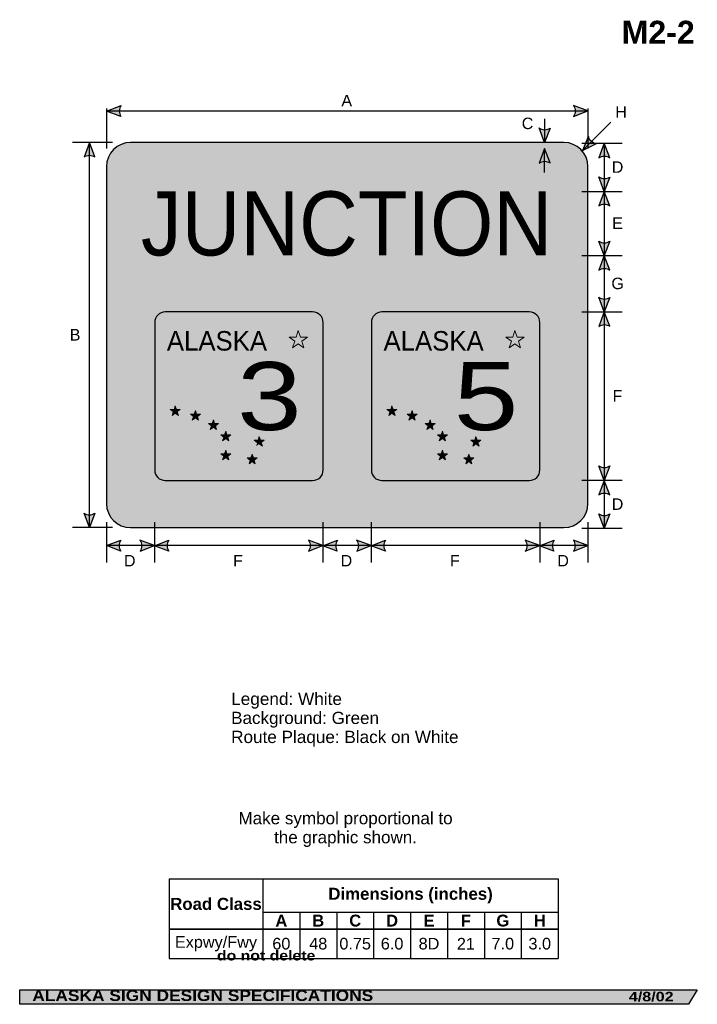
# Model space of a CAD drawing. Header units: feet. Extents: x 7 to 92, y 0 to 123.
import ezdxf
from ezdxf.enums import TextEntityAlignment as Align

# ---------------------------------------------------------------- set-up
doc = ezdxf.new("R2010")
doc.units = ezdxf.units.FT
doc.header["$MEASUREMENT"] = 0
doc.layers.add('Sign', color=7, linetype='Continuous')
doc.styles.add('ARIAL', font='arial.ttf')
doc.styles.add('ARIAL B', font='arialbd.ttf')
doc.styles.add('ARIAL BLACK B', font='ariblk.ttf')
doc.styles.add('ARIAL BLACK BI', font='ariblk.ttf')
doc.styles.add('FHWA SERIES D2000EX', font='txt')
doc.styles.add('FHWA SERIES D2000EX I', font='txt')
doc.styles.add('FHWA SERIES E2000EX', font='txt')

# ---------------------------------------------------------------- blocks, each defined once
blk = doc.blocks.new('*T4')
at = {"color": 0, "linetype": 'ByBlock', "lineweight": -2, "transparency": 16777216}
for p, q in [((0, 0), (48.49359583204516, 0)), ((0, 0), (0, -9.91178357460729)), ((11.69359583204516, 0), (11.69359583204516, -9.91178357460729)), ((48.49359583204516, 0), (48.49359583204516, -9.91178357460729)), ((11.69359583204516, -4.155138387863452), (48.49359583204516, -4.155138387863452)), ((16.29359583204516, -4.155138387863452), (16.29359583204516, -9.91178357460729)), ((20.89359583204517, -4.155138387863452), (20.89359583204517, -9.91178357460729)), ((25.49359583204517, -4.155138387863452), (25.49359583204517, -9.91178357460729)), ((30.09359583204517, -4.155138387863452), (30.09359583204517, -9.91178357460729)), ((34.69359583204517, -4.155138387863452), (34.69359583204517, -9.91178357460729)), ((39.29359583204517, -4.155138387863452), (39.29359583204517, -9.91178357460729)), ((43.89359583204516, -4.155138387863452), (43.89359583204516, -9.91178357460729)), ((0, -6.24180505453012), (48.49359583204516, -6.24180505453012)), ((0, -9.91178357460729), (48.49359583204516, -9.91178357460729))]:
    blk.add_line(p, q, dxfattribs=at)
at = {"color": 18, "transparency": 16777216, "attachment_point": 5}
for s, insert, char_height, width, style in [('Dimensions (inches)', (30.09359583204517, -2.077569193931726), 1.5, 36.68000000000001, 'ARIAL B'), ('Road Class', (5.84679791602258, -3.120902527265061), 1.5, 11.57359583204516, 'ARIAL B'), ('A', (13.99359583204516, -5.198471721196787), 1.475, 4.479999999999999, 'ARIAL B'), ('B', (18.59359583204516, -5.198471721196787), 1.475, 4.479999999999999, 'ARIAL B'), ('C', (23.19359583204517, -5.198471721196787), 1.475, 4.479999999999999, 'ARIAL B'), ('D', (27.79359583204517, -5.198471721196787), 1.475, 4.479999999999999, 'ARIAL B'), ('E', (32.39359583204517, -5.198471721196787), 1.475, 4.479999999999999, 'ARIAL B'), ('F', (36.99359583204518, -5.198471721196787), 1.475, 4.479999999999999, 'ARIAL B'), ('G', (41.59359583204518, -5.198471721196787), 1.475, 4.479999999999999, 'ARIAL B'), ('H', (46.19359583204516, -5.198471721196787), 1.475, 4.479999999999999, 'ARIAL B'), ('Expwy/Fwy', (5.84679791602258, -8.076794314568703), 1.45, 11.57359583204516, 'ARIAL'), ('60', (13.99359583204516, -8.076794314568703), 1.45, 4.479999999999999, 'ARIAL'), ('48', (18.59359583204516, -8.076794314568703), 1.45, 4.479999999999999, 'ARIAL'), ('0.75', (23.19359583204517, -8.076794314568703), 1.45, 4.479999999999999, 'ARIAL'), ('6.0', (27.79359583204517, -8.076794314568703), 1.45, 4.479999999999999, 'ARIAL'), ('8D', (32.39359583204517, -8.076794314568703), 1.45, 4.479999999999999, 'ARIAL'), ('21', (36.99359583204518, -8.076794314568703), 1.45, 4.479999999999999, 'ARIAL'), ('7.0', (41.59359583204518, -8.076794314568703), 1.45, 4.479999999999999, 'ARIAL'), ('3.0', (46.19359583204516, -8.076794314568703), 1.45, 4.479999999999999, 'ARIAL')]:
    blk.add_mtext(s, dxfattribs=dict(at, insert=insert, char_height=char_height, width=width, style=style))

msp = doc.modelspace()

# ---------------------------------------------------------------- hatches: boundary and pattern name
h = msp.add_hatch(color=256)
h.dxf.hatch_style = 1
edge = h.paths.add_edge_path()
edge.add_line((20.01339240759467, 110.9898426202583), (18.22081384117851, 111.6674428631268))
edge.add_line((18.22081384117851, 111.6674428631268), (20.02991398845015, 112.3367793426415))
edge.add_arc((21.01294116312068, 111.6511518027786), 1.198510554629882, 145.1055563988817, 213.4889293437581)
h = msp.add_hatch(color=256)
h.dxf.hatch_style = 1
edge = h.paths.add_edge_path()
edge.add_line((76.42042268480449, 110.9946600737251), (78.2130012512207, 111.6722603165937))
edge.add_line((78.2130012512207, 111.6722603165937), (76.40390110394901, 112.3415967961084))
edge.add_arc((75.4208739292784, 111.6559692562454), 1.198510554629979, -33.488929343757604, 34.89444360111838, ccw=False)
h = msp.add_hatch(color=256)
h.dxf.hatch_style = 1
edge = h.paths.add_edge_path()
edge.add_line((73.49048280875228, 109.5369624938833), (72.81467264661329, 107.7437082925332))
edge.add_line((72.81467264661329, 107.7437082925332), (72.14353026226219, 109.5521392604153))
edge.add_arc((72.82817598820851, 110.5358504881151), 1.198510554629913, 235.162761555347, 303.5461345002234)
h = msp.add_hatch(color=256)
h.dxf.hatch_style = 1
edge = h.paths.add_edge_path()
edge.add_line((78.27785270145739, 108.5120988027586), (77.53591786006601, 106.7451769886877))
edge.add_line((77.53591786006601, 106.7451769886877), (79.26650788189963, 107.5971821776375))
edge.add_arc((79.44551989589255, 108.7822485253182), 1.198510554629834, 193.0266678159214, 261.4100407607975, ccw=False)
h = msp.add_hatch(color=256)
h.dxf.hatch_style = 1
edge = h.paths.add_edge_path()
edge.add_line((16.76901974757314, 105.9467145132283), (16.09320958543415, 107.7399687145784))
edge.add_line((16.09320958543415, 107.7399687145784), (15.42206720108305, 105.9315377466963))
edge.add_arc((16.10671292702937, 104.9478265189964), 1.198510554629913, 56.453865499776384, 124.837238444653, ccw=False)
at = {"true_color": 0xffffff}
h = msp.add_hatch(color=7, dxfattribs=at)
h.dxf.hatch_style = 1
edge = h.paths.add_edge_path()
edge.add_line((73.49050881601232, 105.1981905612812), (72.81469865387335, 106.9914447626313))
edge.add_line((72.81469865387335, 106.9914447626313), (72.14355626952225, 105.1830137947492))
edge.add_arc((72.82820199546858, 104.1993025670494), 1.198510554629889, 56.453865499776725, 124.83723844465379, ccw=False)
h = msp.add_hatch(color=256)
h.dxf.hatch_style = 1
edge = h.paths.add_edge_path()
edge.add_line((80.92526974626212, 105.8514957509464), (80.24945958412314, 107.6447499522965))
edge.add_line((80.24945958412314, 107.6447499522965), (79.57831719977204, 105.8363189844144))
edge.add_arc((80.26296292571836, 104.8526077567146), 1.198510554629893, 56.45386549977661, 124.8372384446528, ccw=False)
h = msp.add_hatch(color=256)
h.dxf.hatch_style = 1
edge = h.paths.add_edge_path()
edge.add_line((80.92526974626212, 103.4380041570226), (80.24945958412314, 101.6447499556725))
edge.add_line((80.24945958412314, 101.6447499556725), (79.57831719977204, 103.4531809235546))
edge.add_arc((80.26296292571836, 104.4368921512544), 1.198510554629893, 235.1627615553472, 303.5461345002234)
h = msp.add_hatch(color=256)
h.dxf.hatch_style = 1
edge = h.paths.add_edge_path()
edge.add_line((80.92526974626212, 99.85149575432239), (80.24945958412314, 101.6447499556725))
edge.add_line((80.24945958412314, 101.6447499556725), (79.57831719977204, 99.83631898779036))
edge.add_arc((80.26296292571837, 98.85260776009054), 1.198510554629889, 56.45386549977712, 124.83723844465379, ccw=False)
h = msp.add_hatch(color=256)
h.dxf.hatch_style = 1
edge = h.paths.add_edge_path()
edge.add_line((80.92526974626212, 95.43409792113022), (80.24945958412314, 93.64084371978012))
edge.add_line((80.24945958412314, 93.64084371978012), (79.57831719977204, 95.44927468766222))
edge.add_arc((80.26296292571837, 96.43298591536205), 1.198510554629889, 235.1627615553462, 303.5461345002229)
h = msp.add_hatch(color=256)
h.dxf.hatch_style = 1
edge = h.paths.add_edge_path()
edge.add_line((80.92525674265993, 91.8462874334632), (80.24944658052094, 93.63954163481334))
edge.add_line((80.24944658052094, 93.63954163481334), (79.57830419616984, 91.8311106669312))
edge.add_arc((80.26294992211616, 90.84739943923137), 1.198510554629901, 56.45386549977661, 124.8372384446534, ccw=False)
h = msp.add_hatch(color=256)
h.dxf.hatch_style = 1
edge = h.paths.add_edge_path()
edge.add_line((80.92525674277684, 88.43409793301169), (80.24944658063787, 86.6408437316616))
edge.add_line((80.24944658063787, 86.6408437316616), (79.57830419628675, 88.4492746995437))
edge.add_arc((80.26294992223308, 89.43298592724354), 1.198510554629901, 235.1627615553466, 303.5461345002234)
h = msp.add_hatch(color=256)
h.dxf.hatch_style = 1
edge = h.paths.add_edge_path()
edge.add_line((80.92525674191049, 84.84498536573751), (80.24944657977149, 86.63823956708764))
edge.add_line((80.24944657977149, 86.63823956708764), (79.57830419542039, 84.8298085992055))
edge.add_arc((80.26294992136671, 83.84609737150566), 1.198510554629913, 56.453865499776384, 124.837238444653, ccw=False)
h = msp.add_hatch(color=256)
h.dxf.hatch_style = 1
edge = h.paths.add_edge_path()
edge.add_line((80.92525674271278, 67.43019169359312), (80.24944658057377, 65.63693749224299))
edge.add_line((80.24944658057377, 65.63693749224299), (79.57830419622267, 67.44536846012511))
edge.add_arc((80.262949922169, 68.42907968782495), 1.198510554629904, 235.1627615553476, 303.5461345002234)
h = msp.add_hatch(color=256)
h.dxf.hatch_style = 1
edge = h.paths.add_edge_path()
edge.add_line((80.92525674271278, 63.84368329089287), (80.24944658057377, 65.63693749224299))
edge.add_line((80.24944658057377, 65.63693749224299), (79.57830419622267, 63.82850652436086))
edge.add_arc((80.262949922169, 62.84479529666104), 1.198510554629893, 56.453865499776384, 124.8372384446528, ccw=False)
h = msp.add_hatch(color=256)
h.dxf.hatch_style = 1
edge = h.paths.add_edge_path()
edge.add_line((16.76901974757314, 61.53696249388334), (16.09320958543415, 59.7437082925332))
edge.add_line((16.09320958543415, 59.7437082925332), (15.42206720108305, 61.55213926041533))
edge.add_arc((16.10671292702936, 62.53585048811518), 1.198510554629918, 235.1627615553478, 303.546134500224)
h = msp.add_hatch(color=256)
h.dxf.hatch_style = 1
edge = h.paths.add_edge_path()
edge.add_line((80.92525674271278, 61.45362916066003), (80.24944658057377, 59.6603749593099))
edge.add_line((80.24944658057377, 59.6603749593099), (79.57830419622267, 61.46880592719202))
edge.add_arc((80.262949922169, 62.45251715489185), 1.198510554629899, 235.1627615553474, 303.5461345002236)
h = msp.add_hatch(color=256)
h.dxf.hatch_style = 1
edge = h.paths.add_edge_path()
edge.add_line((19.99255907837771, 56.82002731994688), (18.19998051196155, 57.49762756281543))
edge.add_line((18.19998051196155, 57.49762756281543), (20.00908065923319, 58.16696404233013))
edge.add_arc((20.99210783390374, 57.48133650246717), 1.198510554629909, 145.1055563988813, 213.4889293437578)
h = msp.add_hatch(color=256)
h.dxf.hatch_style = 1
edge = h.paths.add_edge_path()
edge.add_line((22.4021935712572, 56.82002731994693), (24.19477213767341, 57.49762756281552))
edge.add_line((24.19477213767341, 57.49762756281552), (22.38567199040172, 58.16696404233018))
edge.add_arc((21.40264481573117, 57.48133650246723), 1.198510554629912, -33.48892934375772, 34.89444360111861, ccw=False)
h = msp.add_hatch(color=256)
h.dxf.hatch_style = 1
edge = h.paths.add_edge_path()
edge.add_line((25.97953833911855, 56.81520986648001), (24.1869597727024, 57.49281010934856))
edge.add_line((24.1869597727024, 57.49281010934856), (25.99605991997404, 58.16214658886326))
edge.add_arc((26.97908709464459, 57.47651904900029), 1.19851055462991, 145.1055563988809, 213.4889293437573)
h = msp.add_hatch(color=256)
h.dxf.hatch_style = 1
edge = h.paths.add_edge_path()
edge.add_line((43.40219357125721, 56.82002731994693), (45.19477213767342, 57.49762756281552))
edge.add_line((45.19477213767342, 57.49762756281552), (43.38567199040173, 58.16696404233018))
edge.add_arc((42.40264481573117, 57.48133650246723), 1.198510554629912, -33.488929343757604, 34.89444360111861, ccw=False)
h = msp.add_hatch(color=256)
h.dxf.hatch_style = 1
edge = h.paths.add_edge_path()
edge.add_line((46.97693411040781, 56.81520986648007), (45.18435554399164, 57.49281010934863))
edge.add_line((45.18435554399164, 57.49281010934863), (46.99345569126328, 58.16214658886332))
edge.add_arc((47.97648286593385, 57.47651904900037), 1.198510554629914, 145.1055563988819, 213.4889293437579)
h = msp.add_hatch(color=256)
h.dxf.hatch_style = 1
edge = h.paths.add_edge_path()
edge.add_line((49.4047977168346, 56.82002731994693), (51.19737628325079, 57.4976275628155))
edge.add_line((51.19737628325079, 57.4976275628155), (49.38827613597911, 58.16696404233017))
edge.add_arc((48.40524896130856, 57.48133650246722), 1.198510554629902, -33.488929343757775, 34.894443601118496, ccw=False)
h = msp.add_hatch(color=256)
h.dxf.hatch_style = 1
edge = h.paths.add_edge_path()
edge.add_line((52.98214241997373, 56.81520986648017), (51.18956385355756, 57.49281010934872))
edge.add_line((51.18956385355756, 57.49281010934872), (52.99866400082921, 58.16214658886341))
edge.add_arc((53.98169117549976, 57.47651904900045), 1.198510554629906, 145.1055563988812, 213.4889293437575)
h = msp.add_hatch(color=256)
h.dxf.hatch_style = 1
edge = h.paths.add_edge_path()
edge.add_line((70.4100059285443, 56.820027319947), (72.2025844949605, 57.49762756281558))
edge.add_line((72.2025844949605, 57.49762756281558), (70.39348434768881, 58.16696404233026))
edge.add_arc((69.41045717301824, 57.48133650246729), 1.198510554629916, -33.488929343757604, 34.89444360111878, ccw=False)
h = msp.add_hatch(color=256)
h.dxf.hatch_style = 1
edge = h.paths.add_edge_path()
edge.add_line((73.98214232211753, 56.81520986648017), (72.18956375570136, 57.49281010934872))
edge.add_line((72.18956375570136, 57.49281010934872), (73.99866390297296, 58.16214658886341))
edge.add_arc((74.98169107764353, 57.47651904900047), 1.1985105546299, 145.1055563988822, 213.4889293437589)
h = msp.add_hatch(color=256)
h.dxf.hatch_style = 1
edge = h.paths.add_edge_path()
edge.add_line((76.41000601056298, 56.82001431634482), (78.20258457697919, 57.49761455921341))
edge.add_line((78.20258457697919, 57.49761455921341), (76.39348442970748, 58.16695103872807))
edge.add_arc((75.41045725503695, 57.4813234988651), 1.198510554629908, -33.48892934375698, 34.89444360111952, ccw=False)
at = {"layer": 'Sign', "true_color": 0xffffff}
h = msp.add_hatch(color=7, dxfattribs=at)
edge = h.paths.add_edge_path(flags=0)
edge.add_spline(control_points=[(21.2130012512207, 107.7437082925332), (21.2130012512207, 107.7437082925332), (75.2130012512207, 107.7437082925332), (75.2130012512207, 107.7437082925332), (76.8687463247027, 107.7437082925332), (78.2130012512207, 106.3994533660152), (78.2130012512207, 104.7437082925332), (78.2130012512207, 104.7437082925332), (78.2130012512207, 62.74370829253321), (78.2130012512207, 62.74370829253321), (78.2130012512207, 61.08796321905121), (76.8687463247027, 59.7437082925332), (75.2130012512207, 59.7437082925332), (75.2130012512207, 59.7437082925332), (21.2130012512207, 59.7437082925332), (21.2130012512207, 59.7437082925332), (19.5572561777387, 59.7437082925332), (18.2130012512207, 61.08796321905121), (18.2130012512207, 62.74370829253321), (18.2130012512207, 62.74370829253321), (18.2130012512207, 104.7437082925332), (18.2130012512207, 104.7437082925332), (18.2130012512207, 106.3994533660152), (19.5572561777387, 107.7437082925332), (21.2130012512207, 107.7437082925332)], knot_values=[0, 0, 0, 0, 1, 1, 1, 2, 2, 2, 3, 3, 3, 4, 4, 4, 5, 5, 5, 6, 6, 6, 7, 7, 7, 8, 8, 8, 8], degree=3, periodic=0)
at = {"layer": 'Sign', "true_color": 0x00773b}
h = msp.add_hatch(color=116, dxfattribs=at)
edge = h.paths.add_edge_path(flags=0)
edge.add_spline(control_points=[(21.4630012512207, 106.9937082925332), (21.4630012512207, 106.9937082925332), (74.9630012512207, 106.9937082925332), (74.9630012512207, 106.9937082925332), (76.3427888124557, 106.9937082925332), (77.4630012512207, 105.8734958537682), (77.4630012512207, 104.4937082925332), (77.4630012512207, 104.4937082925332), (77.4630012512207, 62.9937082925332), (77.4630012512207, 62.9937082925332), (77.4630012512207, 61.61392073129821), (76.3427888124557, 60.4937082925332), (74.9630012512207, 60.4937082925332), (74.9630012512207, 60.4937082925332), (21.4630012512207, 60.4937082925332), (21.4630012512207, 60.4937082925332), (20.0832136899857, 60.4937082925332), (18.9630012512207, 61.61392073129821), (18.9630012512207, 62.9937082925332), (18.9630012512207, 62.9937082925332), (18.9630012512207, 104.4937082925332), (18.9630012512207, 104.4937082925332), (18.9630012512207, 105.8734958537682), (20.0832136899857, 106.9937082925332), (21.4630012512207, 106.9937082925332)], knot_values=[0, 0, 0, 0, 1, 1, 1, 2, 2, 2, 3, 3, 3, 4, 4, 4, 5, 5, 5, 6, 6, 6, 7, 7, 7, 8, 8, 8, 8], degree=3, periodic=0)
at = {"layer": 'Sign', "true_color": 0x000000}
h = msp.add_hatch(color=18, dxfattribs=at)
edge = h.paths.add_edge_path(flags=0)
edge.add_spline(control_points=[(25.53260651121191, 86.61870829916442), (25.53260651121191, 86.61870829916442), (43.9076065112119, 86.61870829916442), (43.9076065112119, 86.61870829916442), (44.63199498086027, 86.61870829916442), (45.2201065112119, 86.03059676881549), (45.2201065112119, 85.30620829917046), (45.2201065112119, 85.30620829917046), (45.2201065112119, 66.93120829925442), (45.2201065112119, 66.93120829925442), (45.2201065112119, 66.20681982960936), (44.63199498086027, 65.61870829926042), (43.9076065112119, 65.61870829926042), (43.9076065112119, 65.61870829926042), (25.53260651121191, 65.61870829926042), (25.53260651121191, 65.61870829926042), (24.80821804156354, 65.61870829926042), (24.22010651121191, 66.20681982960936), (24.22010651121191, 66.93120829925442), (24.22010651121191, 66.93120829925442), (24.22010651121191, 85.30620829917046), (24.22010651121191, 85.30620829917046), (24.22010651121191, 86.03059676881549), (24.80821804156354, 86.61870829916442), (25.53260651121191, 86.61870829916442)], knot_values=[0, 0, 0, 0, 1, 1, 1, 2, 2, 2, 3, 3, 3, 4, 4, 4, 5, 5, 5, 6, 6, 6, 7, 7, 7, 8, 8, 8, 8], degree=3, periodic=0)
at = {"layer": 'Sign', "true_color": 0xffffff}
h = msp.add_hatch(color=7, dxfattribs=at)
edge = h.paths.add_edge_path(flags=0)
edge.add_spline(control_points=[(25.83885651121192, 85.96245829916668), (25.83885651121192, 85.96245829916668), (43.6013565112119, 85.96245829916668), (43.6013565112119, 85.96245829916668), (44.13257472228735, 85.96245829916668), (44.5638565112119, 85.53117651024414), (44.5638565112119, 84.99995829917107), (44.5638565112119, 84.99995829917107), (44.5638565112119, 67.23745829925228), (44.5638565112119, 67.23745829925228), (44.5638565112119, 66.70624008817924), (44.13257472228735, 66.27495829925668), (43.6013565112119, 66.27495829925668), (43.6013565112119, 66.27495829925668), (25.83885651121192, 66.27495829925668), (25.83885651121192, 66.27495829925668), (25.30763830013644, 66.27495829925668), (24.87635651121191, 66.70624008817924), (24.87635651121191, 67.23745829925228), (24.87635651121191, 67.23745829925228), (24.87635651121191, 84.99995829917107), (24.87635651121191, 84.99995829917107), (24.87635651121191, 85.53117651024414), (25.30763830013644, 85.96245829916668), (25.83885651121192, 85.96245829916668)], knot_values=[0, 0, 0, 0, 1, 1, 1, 2, 2, 2, 3, 3, 3, 4, 4, 4, 5, 5, 5, 6, 6, 6, 7, 7, 7, 8, 8, 8, 8], degree=3, periodic=0)
at = {"layer": 'Sign', "true_color": 0x000000}
h = msp.add_hatch(color=18, dxfattribs=at)
edge = h.paths.add_edge_path(flags=0)
edge.add_spline(control_points=[(52.53260651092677, 86.61870829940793), (52.53260651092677, 86.61870829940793), (70.90760651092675, 86.61870829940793), (70.90760651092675, 86.61870829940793), (71.63199498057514, 86.61870829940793), (72.22010651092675, 86.03059676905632), (72.22010651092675, 85.30620829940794), (72.22010651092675, 85.30620829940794), (72.22010651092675, 66.93120829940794), (72.22010651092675, 66.93120829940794), (72.22010651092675, 66.20681982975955), (71.63199498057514, 65.61870829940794), (70.90760651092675, 65.61870829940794), (70.90760651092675, 65.61870829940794), (52.53260651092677, 65.61870829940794), (52.53260651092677, 65.61870829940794), (51.80821804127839, 65.61870829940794), (51.22010651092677, 66.20681982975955), (51.22010651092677, 66.93120829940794), (51.22010651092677, 66.93120829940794), (51.22010651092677, 85.30620829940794), (51.22010651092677, 85.30620829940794), (51.22010651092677, 86.03059676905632), (51.80821804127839, 86.61870829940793), (52.53260651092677, 86.61870829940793)], knot_values=[0, 0, 0, 0, 1, 1, 1, 2, 2, 2, 3, 3, 3, 4, 4, 4, 5, 5, 5, 6, 6, 6, 7, 7, 7, 8, 8, 8, 8], degree=3, periodic=0)
at = {"layer": 'Sign', "true_color": 0xffffff}
h = msp.add_hatch(color=7, dxfattribs=at)
edge = h.paths.add_edge_path(flags=0)
edge.add_spline(control_points=[(52.83885651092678, 85.96245829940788), (52.83885651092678, 85.96245829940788), (70.60135651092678, 85.96245829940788), (70.60135651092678, 85.96245829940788), (71.13257472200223, 85.96245829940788), (71.56385651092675, 85.5311765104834), (71.56385651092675, 84.99995829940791), (71.56385651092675, 84.99995829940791), (71.56385651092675, 67.23745829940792), (71.56385651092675, 67.23745829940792), (71.56385651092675, 66.70624008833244), (71.13257472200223, 66.2749582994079), (70.60135651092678, 66.2749582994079), (70.60135651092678, 66.2749582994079), (52.83885651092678, 66.2749582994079), (52.83885651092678, 66.2749582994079), (52.30763829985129, 66.2749582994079), (51.87635651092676, 66.70624008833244), (51.87635651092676, 67.23745829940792), (51.87635651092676, 67.23745829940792), (51.87635651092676, 84.99995829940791), (51.87635651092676, 84.99995829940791), (51.87635651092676, 85.5311765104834), (52.30763829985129, 85.96245829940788), (52.83885651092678, 85.96245829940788)], knot_values=[0, 0, 0, 0, 1, 1, 1, 2, 2, 2, 3, 3, 3, 4, 4, 4, 5, 5, 5, 6, 6, 6, 7, 7, 7, 8, 8, 8, 8], degree=3, periodic=0)
at = {"layer": 'Sign', "true_color": 0x000000}
for points in [[(42.11190135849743, 84.31613871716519), (42.3812003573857, 83.4857737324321), (43.25414234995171, 83.4862598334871), (42.54763628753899, 82.97354437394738), (42.81785250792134, 82.14347741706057), (42.11190874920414, 82.65696682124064), (41.40596956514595, 82.14347112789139), (41.6761783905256, 82.97354049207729), (40.96966776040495, 83.48624965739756), (41.84260975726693, 83.48577133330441)], [(69.1119013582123, 84.31613871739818), (69.38120035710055, 83.48577373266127), (70.25414234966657, 83.48625983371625), (69.54763628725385, 82.97354437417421), (69.8178525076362, 82.14347741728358), (69.111908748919, 82.65696682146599), (68.40596956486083, 82.1434711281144), (68.67617839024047, 82.97354049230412), (67.9696677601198, 83.48624965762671), (68.84260975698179, 83.48577133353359)], [(26.78498977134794, 74.93874451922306), (26.9339944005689, 74.47929896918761), (27.41699804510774, 74.47956793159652), (27.02608432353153, 74.19587962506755), (27.17559645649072, 73.73659897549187), (26.78499386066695, 74.02071550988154), (26.39439379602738, 73.7365954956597), (26.54390183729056, 74.1958774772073), (26.15298558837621, 74.4795623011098), (26.63598923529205, 74.47929764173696)], [(53.78498977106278, 74.93874451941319), (53.93399440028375, 74.47929896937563), (54.41699804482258, 74.47956793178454), (54.02608432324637, 74.19587962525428), (54.17559645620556, 73.7365989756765), (53.78499386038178, 74.02071551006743), (53.3943937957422, 73.73659549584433), (53.54390183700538, 74.19587747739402), (53.15298558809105, 74.4795623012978), (53.63598923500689, 74.47929764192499)], [(29.29664255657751, 74.33631927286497), (29.44564718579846, 73.87687372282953), (29.9286508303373, 73.87714268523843), (29.53773710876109, 73.59345437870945), (29.68724924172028, 73.13417372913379), (29.29664664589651, 73.41829026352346), (28.90604658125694, 73.13417024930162), (29.05555462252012, 73.59345223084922), (28.66463837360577, 73.8771370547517), (29.14764202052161, 73.87687239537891)], [(56.29664255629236, 74.33631927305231), (56.44564718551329, 73.87687372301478), (56.92865083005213, 73.87714268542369), (56.53773710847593, 73.59345437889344), (56.68724924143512, 73.13417372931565), (56.29664664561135, 73.4182902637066), (55.90604658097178, 73.13417024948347), (56.05555462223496, 73.5934522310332), (55.66463837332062, 73.87713705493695), (56.14764202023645, 73.87687239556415)], [(31.54391619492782, 73.18617279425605), (31.69292082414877, 72.72672724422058), (32.17592446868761, 72.72699620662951), (31.7850107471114, 72.44330790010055), (31.93452288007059, 71.98402725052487), (31.54392028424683, 72.26814378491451), (31.15332021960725, 71.9840237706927), (31.30282826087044, 72.44330575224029), (30.91191201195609, 72.72699057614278), (31.39491565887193, 72.72672591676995)], [(58.54391619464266, 73.18617279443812), (58.69292082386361, 72.72672724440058), (59.17592446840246, 72.72699620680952), (58.78501074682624, 72.44330790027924), (58.93452287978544, 71.98402725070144), (58.54392028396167, 72.2681437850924), (58.1533202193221, 71.9840237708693), (58.30282826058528, 72.443305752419), (57.91191201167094, 72.72699057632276), (58.39491565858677, 72.72672591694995)], [(33.07744483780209, 71.75974050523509), (33.22644946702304, 71.30029495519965), (33.70945311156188, 71.30056391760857), (33.31853938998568, 71.01687561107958), (33.46805152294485, 70.55759496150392), (33.0774489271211, 70.84171149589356), (32.68684886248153, 70.55759148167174), (32.83635690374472, 71.01687346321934), (32.44544065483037, 71.30055828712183), (32.9284443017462, 71.30029362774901)], [(60.07744483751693, 71.75974050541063), (60.22644946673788, 71.30029495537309), (60.70945311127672, 71.30056391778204), (60.31853938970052, 71.01687561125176), (60.4680515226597, 70.557594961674), (60.07744892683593, 70.84171149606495), (59.68684886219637, 70.55759148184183), (59.83635690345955, 71.01687346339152), (59.4454406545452, 71.30055828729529), (59.92844430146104, 71.30029362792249)], [(37.24896405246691, 71.0938062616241), (37.39796868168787, 70.63436071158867), (37.8809723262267, 70.6346296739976), (37.4900586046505, 70.3509413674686), (37.63957073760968, 69.89166071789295), (37.24896814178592, 70.17577725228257), (36.85836807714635, 69.89165723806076), (37.00787611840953, 70.35093921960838), (36.61695986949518, 70.63462404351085), (37.09996351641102, 70.63435938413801)], [(64.24896405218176, 71.09380626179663), (64.39796868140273, 70.63436071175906), (64.88097232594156, 70.63462967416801), (64.49005860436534, 70.35094136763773), (64.63957073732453, 69.89166071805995), (64.24896814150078, 70.17577725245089), (63.85836807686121, 69.89165723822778), (64.00787611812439, 70.35093921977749), (63.61695986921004, 70.63462404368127), (64.09996351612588, 70.63435938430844)], [(33.07744483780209, 69.4058993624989), (33.22644946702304, 68.94645381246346), (33.70945311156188, 68.9467227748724), (33.31853938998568, 68.66303446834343), (33.46805152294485, 68.20375381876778), (33.0774489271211, 68.48787035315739), (32.68684886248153, 68.20375033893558), (32.83635690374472, 68.66303232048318), (32.44544065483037, 68.94671714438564), (32.9284443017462, 68.94645248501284)], [(36.36793142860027, 68.90687592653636), (36.51693605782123, 68.44743037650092), (36.99993970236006, 68.44769933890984), (36.60902598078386, 68.16401103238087), (36.75853811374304, 67.7047303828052), (36.36793551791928, 67.98884691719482), (35.97733545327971, 67.70472690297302), (36.12684349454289, 68.16400888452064), (35.73592724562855, 68.4476937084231), (36.21893089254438, 68.4474290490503)], [(60.07744483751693, 69.40589936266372), (60.22644946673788, 68.94645381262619), (60.70945311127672, 68.94672277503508), (60.31853938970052, 68.66303446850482), (60.4680515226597, 68.20375381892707), (60.07744892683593, 68.487870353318), (59.68684886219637, 68.20375033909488), (59.83635690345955, 68.6630323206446), (59.4454406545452, 68.94671714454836), (59.92844430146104, 68.94645248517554)], [(63.3679314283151, 68.90687592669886), (63.51693605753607, 68.44743037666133), (63.99993970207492, 68.44769933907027), (63.60902598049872, 68.16401103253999), (63.75853811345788, 67.70473038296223), (63.36793551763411, 67.98884691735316), (62.97733545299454, 67.70472690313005), (63.12684349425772, 68.16400888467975), (62.73592724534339, 68.44769370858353), (63.21893089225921, 68.44742904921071)], [(7.399373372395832, 2.133735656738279), (91.84195454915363, 2.133735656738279), (90.75006357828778, 0.3343149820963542), (7.402168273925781, 0.3343149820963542)]]:
    msp.add_hatch(color=18, dxfattribs=at).paths.add_polyline_path(points, flags=0)

# ---------------------------------------------------------------- linework, layer by layer
for p, q in [((26.01200113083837, 15.95995791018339), (74.50559696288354, 15.95995791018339)), ((26.01200113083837, 15.95995791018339), (74.50559696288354, 15.95995791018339)), ((26.01200113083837, 9.747859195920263), (74.50559696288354, 9.747859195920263)), ((26.01200113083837, 9.689720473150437), (74.50559696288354, 9.689720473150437))]:
    msp.add_line(p, q)
for points in [[(20.01339240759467, 110.9898426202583), (18.22081384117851, 111.6674428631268), (20.02991398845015, 112.3367793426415, 0.307560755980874), (20.01339240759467, 110.9898426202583, 4.141293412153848)], [(76.42042268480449, 110.9946600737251), (78.2130012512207, 111.6722603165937), (76.40390110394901, 112.3415967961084, -0.307560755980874), (76.42042268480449, 110.9946600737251, -4.141293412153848)], [(73.49048280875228, 109.5369624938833), (72.81467264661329, 107.7437082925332), (72.14353026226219, 109.5521392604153, 0.307560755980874), (73.49048280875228, 109.5369624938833, 4.141293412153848)], [(78.27785270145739, 108.5120988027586), (77.53591786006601, 106.7451769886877), (79.26650788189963, 107.5971821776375, -0.307560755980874), (78.27785270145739, 108.5120988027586, -4.141293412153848)], [(16.76901974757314, 105.9467145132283), (16.09320958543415, 107.7399687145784), (15.42206720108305, 105.9315377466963, -0.307560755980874), (16.76901974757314, 105.9467145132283, -4.141293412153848)], [(80.92526974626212, 105.8514957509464), (80.24945958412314, 107.6447499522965), (79.57831719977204, 105.8363189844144, -0.307560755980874), (80.92526974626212, 105.8514957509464, -4.141293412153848)], [(80.92526974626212, 103.4380041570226), (80.24945958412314, 101.6447499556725), (79.57831719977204, 103.4531809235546, 0.307560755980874), (80.92526974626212, 103.4380041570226, 4.141293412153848)], [(80.92526974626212, 99.85149575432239), (80.24945958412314, 101.6447499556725), (79.57831719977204, 99.83631898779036, -0.307560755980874), (80.92526974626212, 99.85149575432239, -4.141293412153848)], [(80.92526974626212, 95.43409792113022), (80.24945958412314, 93.64084371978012), (79.57831719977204, 95.44927468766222, 0.307560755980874), (80.92526974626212, 95.43409792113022, 4.141293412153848)], [(80.92525674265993, 91.8462874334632), (80.24944658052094, 93.63954163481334), (79.57830419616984, 91.8311106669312, -0.307560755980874), (80.92525674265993, 91.8462874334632, -4.141293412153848)], [(80.92525674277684, 88.43409793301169), (80.24944658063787, 86.6408437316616), (79.57830419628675, 88.4492746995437, 0.307560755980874), (80.92525674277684, 88.43409793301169, 4.141293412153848)], [(80.92525674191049, 84.84498536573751), (80.24944657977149, 86.63823956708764), (79.57830419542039, 84.8298085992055, -0.307560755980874), (80.92525674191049, 84.84498536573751, -4.141293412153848)], [(80.92525674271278, 67.43019169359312), (80.24944658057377, 65.63693749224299), (79.57830419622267, 67.44536846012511, 0.307560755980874), (80.92525674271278, 67.43019169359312, 4.141293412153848)], [(80.92525674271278, 63.84368329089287), (80.24944658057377, 65.63693749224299), (79.57830419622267, 63.82850652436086, -0.307560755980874), (80.92525674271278, 63.84368329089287, -4.141293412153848)], [(16.76901974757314, 61.53696249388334), (16.09320958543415, 59.7437082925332), (15.42206720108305, 61.55213926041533, 0.307560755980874), (16.76901974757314, 61.53696249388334, 4.141293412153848)], [(80.92525674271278, 61.45362916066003), (80.24944658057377, 59.6603749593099), (79.57830419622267, 61.46880592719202, 0.307560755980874), (80.92525674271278, 61.45362916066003, 4.141293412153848)], [(19.99255907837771, 56.82002731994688), (18.19998051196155, 57.49762756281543), (20.00908065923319, 58.16696404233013, 0.307560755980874), (19.99255907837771, 56.82002731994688, 4.141293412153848)], [(22.4021935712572, 56.82002731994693), (24.19477213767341, 57.49762756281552), (22.38567199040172, 58.16696404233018, -0.307560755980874), (22.4021935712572, 56.82002731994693, -4.141293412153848)], [(25.97953833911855, 56.81520986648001), (24.1869597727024, 57.49281010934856), (25.99605991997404, 58.16214658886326, 0.307560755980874), (25.97953833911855, 56.81520986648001, 4.141293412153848)], [(43.40219357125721, 56.82002731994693), (45.19477213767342, 57.49762756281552), (43.38567199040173, 58.16696404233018, -0.307560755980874), (43.40219357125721, 56.82002731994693, -4.141293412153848)], [(46.97693411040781, 56.81520986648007), (45.18435554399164, 57.49281010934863), (46.99345569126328, 58.16214658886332, 0.307560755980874), (46.97693411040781, 56.81520986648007, 4.141293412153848)], [(49.4047977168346, 56.82002731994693), (51.19737628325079, 57.4976275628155), (49.38827613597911, 58.16696404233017, -0.307560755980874), (49.4047977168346, 56.82002731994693, -4.141293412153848)], [(52.98214241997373, 56.81520986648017), (51.18956385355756, 57.49281010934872), (52.99866400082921, 58.16214658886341, 0.307560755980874), (52.98214241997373, 56.81520986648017, 4.141293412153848)], [(70.4100059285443, 56.820027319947), (72.2025844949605, 57.49762756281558), (70.39348434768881, 58.16696404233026, -0.307560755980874), (70.4100059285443, 56.820027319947, -4.141293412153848)], [(73.98214232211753, 56.81520986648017), (72.18956375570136, 57.49281010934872), (73.99866390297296, 58.16214658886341, 0.307560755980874), (73.98214232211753, 56.81520986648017, 4.141293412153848)], [(76.41000601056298, 56.82001431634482), (78.20258457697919, 57.49761455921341), (76.39348442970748, 58.16695103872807, -0.307560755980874), (76.41000601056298, 56.82001431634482, -4.141293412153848)]]:
    msp.add_lwpolyline(points, format="xyb")
at = {"color": 7, "true_color": 0xffffff}
msp.add_lwpolyline([(73.49050881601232, 105.1981905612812), (72.81469865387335, 106.9914447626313), (72.14355626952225, 105.1830137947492, -0.307560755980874), (73.49050881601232, 105.1981905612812, -4.141293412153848)], format="xyb", dxfattribs=at)
at = {"layer": 'Sign', "color": 18, "lineweight": -3, "true_color": 0x000000}
for p, q in [((18.2130012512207, 111.989968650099), (18.2130012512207, 106.989968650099)), ((18.23383458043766, 111.6722603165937), (78.23383458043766, 111.6722603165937)), ((78.2130012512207, 111.989968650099), (78.2130012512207, 106.989968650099)), ((72.81467264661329, 110.6841566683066), (72.81467264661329, 107.6841566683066)), ((77.53591786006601, 106.7451769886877), (81.07145176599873, 110.2807108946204)), ((18.96300125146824, 107.7437082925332), (13.96300125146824, 107.7437082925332)), ((16.09320958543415, 59.73996871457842), (16.09320958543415, 107.7399687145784)), ((77.46300125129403, 107.6603749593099), (82.46300125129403, 107.6603749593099)), ((80.24945958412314, 107.6447499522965), (80.24945958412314, 101.6447499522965)), ((77.46300125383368, 101.6447499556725), (82.4630012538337, 101.6447499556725)), ((80.24944658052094, 101.6395416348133), (80.24944658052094, 93.63954163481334)), ((77.46169917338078, 93.64084371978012), (82.46169917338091, 93.64084371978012)), ((80.24944658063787, 93.63954164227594), (80.24944658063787, 86.63954164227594)), ((77.46169917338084, 86.6408437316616), (82.46169917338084, 86.6408437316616)), ((80.24944657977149, 86.63823956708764), (80.24944657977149, 65.63823956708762)), ((77.4577929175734, 65.64084374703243), (82.4577929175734, 65.64084374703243)), ((80.24944658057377, 65.63693749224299), (80.24944658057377, 59.63693749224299)), ((18.2130012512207, 60.40907289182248), (18.2130012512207, 55.40907289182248)), ((24.19737624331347, 60.41167705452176), (24.19737624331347, 55.41167705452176)), ((45.19607412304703, 60.41297913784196), (45.19607412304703, 55.41297913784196)), ((51.19867828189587, 60.41037496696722), (51.19867828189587, 55.41037496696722)), ((72.2025844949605, 60.41297913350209), (72.2025844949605, 55.41297913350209)), ((78.2130012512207, 60.40907289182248), (78.2130012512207, 55.40907289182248)), ((18.96300125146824, 59.7437082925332), (13.96300125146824, 59.7437082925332)), ((77.46300125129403, 59.6603749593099), (82.46300125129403, 59.6603749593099)), ((24.19998051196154, 57.49762756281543), (18.19998051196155, 57.49762756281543)), ((45.19477213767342, 57.49762756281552), (24.19477213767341, 57.49762756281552)), ((51.19737628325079, 57.4976275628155), (45.1973762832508, 57.4976275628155)), ((72.2025845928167, 57.49762756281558), (51.20258459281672, 57.49762756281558)), ((78.20258457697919, 57.49761455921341), (72.20258457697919, 57.49761455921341))]:
    msp.add_line(p, q, dxfattribs=at)
at = {"layer": 'Sign', "color": 7, "lineweight": -3, "true_color": 0xffffff}
msp.add_line((72.81469865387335, 103.9914447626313), (72.81469865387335, 106.9914447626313), dxfattribs=at)
at = {"layer": 'Sign', "color": 18, "lineweight": 0, "true_color": 0x000000}
for points in [[(42.11190135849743, 84.31613871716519), (42.3812003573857, 83.4857737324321), (43.25414234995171, 83.4862598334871), (42.54763628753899, 82.97354437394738), (42.81785250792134, 82.14347741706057), (42.11190874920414, 82.65696682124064), (41.40596956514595, 82.14347112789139), (41.6761783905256, 82.97354049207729), (40.96966776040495, 83.48624965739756), (41.84260975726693, 83.48577133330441)], [(69.1119013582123, 84.31613871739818), (69.38120035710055, 83.48577373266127), (70.25414234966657, 83.48625983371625), (69.54763628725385, 82.97354437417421), (69.8178525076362, 82.14347741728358), (69.111908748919, 82.65696682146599), (68.40596956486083, 82.1434711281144), (68.67617839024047, 82.97354049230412), (67.9696677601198, 83.48624965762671), (68.84260975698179, 83.48577133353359)], [(26.78498977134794, 74.93874451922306), (26.9339944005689, 74.47929896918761), (27.41699804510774, 74.47956793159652), (27.02608432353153, 74.19587962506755), (27.17559645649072, 73.73659897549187), (26.78499386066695, 74.02071550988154), (26.39439379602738, 73.7365954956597), (26.54390183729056, 74.1958774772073), (26.15298558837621, 74.4795623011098), (26.63598923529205, 74.47929764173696)], [(53.78498977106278, 74.93874451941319), (53.93399440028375, 74.47929896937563), (54.41699804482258, 74.47956793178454), (54.02608432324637, 74.19587962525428), (54.17559645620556, 73.7365989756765), (53.78499386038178, 74.02071551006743), (53.3943937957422, 73.73659549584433), (53.54390183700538, 74.19587747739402), (53.15298558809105, 74.4795623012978), (53.63598923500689, 74.47929764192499)], [(29.29664255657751, 74.33631927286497), (29.44564718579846, 73.87687372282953), (29.9286508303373, 73.87714268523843), (29.53773710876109, 73.59345437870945), (29.68724924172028, 73.13417372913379), (29.29664664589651, 73.41829026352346), (28.90604658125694, 73.13417024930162), (29.05555462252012, 73.59345223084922), (28.66463837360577, 73.8771370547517), (29.14764202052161, 73.87687239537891)], [(56.29664255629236, 74.33631927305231), (56.44564718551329, 73.87687372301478), (56.92865083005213, 73.87714268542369), (56.53773710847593, 73.59345437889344), (56.68724924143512, 73.13417372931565), (56.29664664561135, 73.4182902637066), (55.90604658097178, 73.13417024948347), (56.05555462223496, 73.5934522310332), (55.66463837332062, 73.87713705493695), (56.14764202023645, 73.87687239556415)], [(31.54391619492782, 73.18617279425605), (31.69292082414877, 72.72672724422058), (32.17592446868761, 72.72699620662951), (31.7850107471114, 72.44330790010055), (31.93452288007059, 71.98402725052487), (31.54392028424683, 72.26814378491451), (31.15332021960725, 71.9840237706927), (31.30282826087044, 72.44330575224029), (30.91191201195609, 72.72699057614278), (31.39491565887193, 72.72672591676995)], [(58.54391619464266, 73.18617279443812), (58.69292082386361, 72.72672724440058), (59.17592446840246, 72.72699620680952), (58.78501074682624, 72.44330790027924), (58.93452287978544, 71.98402725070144), (58.54392028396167, 72.2681437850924), (58.1533202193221, 71.9840237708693), (58.30282826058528, 72.443305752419), (57.91191201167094, 72.72699057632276), (58.39491565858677, 72.72672591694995)], [(33.07744483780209, 71.75974050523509), (33.22644946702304, 71.30029495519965), (33.70945311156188, 71.30056391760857), (33.31853938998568, 71.01687561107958), (33.46805152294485, 70.55759496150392), (33.0774489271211, 70.84171149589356), (32.68684886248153, 70.55759148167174), (32.83635690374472, 71.01687346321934), (32.44544065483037, 71.30055828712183), (32.9284443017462, 71.30029362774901)], [(60.07744483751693, 71.75974050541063), (60.22644946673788, 71.30029495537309), (60.70945311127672, 71.30056391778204), (60.31853938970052, 71.01687561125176), (60.4680515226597, 70.557594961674), (60.07744892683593, 70.84171149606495), (59.68684886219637, 70.55759148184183), (59.83635690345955, 71.01687346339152), (59.4454406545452, 71.30055828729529), (59.92844430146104, 71.30029362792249)], [(37.24896405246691, 71.0938062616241), (37.39796868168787, 70.63436071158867), (37.8809723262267, 70.6346296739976), (37.4900586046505, 70.3509413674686), (37.63957073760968, 69.89166071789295), (37.00787611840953, 70.35093921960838), (36.61695986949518, 70.63462404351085), (37.09996351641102, 70.63435938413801)], [(64.24896405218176, 71.09380626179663), (64.39796868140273, 70.63436071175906), (64.88097232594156, 70.63462967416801), (64.49005860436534, 70.35094136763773), (64.63957073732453, 69.89166071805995), (64.24896814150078, 70.17577725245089), (63.85836807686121, 69.89165723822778), (64.00787611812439, 70.35093921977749), (63.61695986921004, 70.63462404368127), (64.09996351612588, 70.63435938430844)], [(33.07744483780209, 69.4058993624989), (33.22644946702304, 68.94645381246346), (33.70945311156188, 68.9467227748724), (33.31853938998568, 68.66303446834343), (33.46805152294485, 68.20375381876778), (33.0774489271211, 68.48787035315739), (32.68684886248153, 68.20375033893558), (32.83635690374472, 68.66303232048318), (32.44544065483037, 68.94671714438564), (32.9284443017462, 68.94645248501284)], [(36.36793142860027, 68.90687592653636), (36.51693605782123, 68.44743037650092), (36.99993970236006, 68.44769933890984), (36.60902598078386, 68.16401103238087), (36.75853811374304, 67.7047303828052), (36.36793551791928, 67.98884691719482), (35.97733545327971, 67.70472690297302), (36.12684349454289, 68.16400888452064), (35.73592724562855, 68.4476937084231), (36.21893089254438, 68.4474290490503)], [(60.07744483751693, 69.40589936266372), (60.22644946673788, 68.94645381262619), (60.70945311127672, 68.94672277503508), (60.31853938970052, 68.66303446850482), (60.4680515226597, 68.20375381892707), (60.07744892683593, 68.487870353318), (59.68684886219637, 68.20375033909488), (59.83635690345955, 68.6630323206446), (59.4454406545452, 68.94671714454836), (59.92844430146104, 68.94645248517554)], [(63.3679314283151, 68.90687592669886), (63.51693605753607, 68.44743037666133), (63.99993970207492, 68.44769933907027), (63.60902598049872, 68.16401103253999), (63.75853811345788, 67.70473038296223), (63.36793551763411, 67.98884691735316), (62.97733545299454, 67.70472690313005), (63.12684349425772, 68.16400888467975), (62.73592724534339, 68.44769370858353), (63.21893089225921, 68.44742904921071)]]:
    msp.add_lwpolyline(points, close=True, dxfattribs=at)
at = {"layer": 'Sign', "color": 250, "lineweight": -3, "true_color": 0x1f1a17}
msp.add_lwpolyline([(7.399373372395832, 2.133735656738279), (91.84195454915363, 2.133735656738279), (90.75006357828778, 0.3343149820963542), (7.402168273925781, 0.3343149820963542)], close=True, dxfattribs=at)
at = {"layer": 'Sign', "color": 18, "lineweight": -3, "true_color": 0x000000}
for points in [[(21.2130012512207, 107.7437082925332), (21.2130012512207, 107.7437082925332), (75.2130012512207, 107.7437082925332), (75.2130012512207, 107.7437082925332), (76.8687463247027, 107.7437082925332), (78.2130012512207, 106.3994533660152), (78.2130012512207, 104.7437082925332), (78.2130012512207, 104.7437082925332), (78.2130012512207, 62.74370829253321), (78.2130012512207, 62.74370829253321), (78.2130012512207, 61.08796321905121), (76.8687463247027, 59.7437082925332), (75.2130012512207, 59.7437082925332), (75.2130012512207, 59.7437082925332), (21.2130012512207, 59.7437082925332), (21.2130012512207, 59.7437082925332), (19.5572561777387, 59.7437082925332), (18.2130012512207, 61.08796321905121), (18.2130012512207, 62.74370829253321), (18.2130012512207, 62.74370829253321), (18.2130012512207, 104.7437082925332), (18.2130012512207, 104.7437082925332), (18.2130012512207, 106.3994533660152), (19.5572561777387, 107.7437082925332), (21.2130012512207, 107.7437082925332)], [(25.53260651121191, 86.61870829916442), (25.53260651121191, 86.61870829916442), (43.9076065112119, 86.61870829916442), (43.9076065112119, 86.61870829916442), (44.63199498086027, 86.61870829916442), (45.2201065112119, 86.03059676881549), (45.2201065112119, 85.30620829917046), (45.2201065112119, 85.30620829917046), (45.2201065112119, 66.93120829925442), (45.2201065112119, 66.93120829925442), (45.2201065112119, 66.20681982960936), (44.63199498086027, 65.61870829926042), (43.9076065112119, 65.61870829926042), (43.9076065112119, 65.61870829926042), (25.53260651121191, 65.61870829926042), (25.53260651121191, 65.61870829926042), (24.80821804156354, 65.61870829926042), (24.22010651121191, 66.20681982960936), (24.22010651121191, 66.93120829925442), (24.22010651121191, 66.93120829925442), (24.22010651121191, 85.30620829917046), (24.22010651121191, 85.30620829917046), (24.22010651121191, 86.03059676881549), (24.80821804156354, 86.61870829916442), (25.53260651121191, 86.61870829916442)], [(52.53260651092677, 86.61870829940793), (52.53260651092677, 86.61870829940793), (70.90760651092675, 86.61870829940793), (70.90760651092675, 86.61870829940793), (71.63199498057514, 86.61870829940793), (72.22010651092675, 86.03059676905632), (72.22010651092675, 85.30620829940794), (72.22010651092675, 85.30620829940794), (72.22010651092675, 66.93120829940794), (72.22010651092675, 66.93120829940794), (72.22010651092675, 66.20681982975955), (71.63199498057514, 65.61870829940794), (70.90760651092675, 65.61870829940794), (70.90760651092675, 65.61870829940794), (52.53260651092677, 65.61870829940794), (52.53260651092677, 65.61870829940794), (51.80821804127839, 65.61870829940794), (51.22010651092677, 66.20681982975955), (51.22010651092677, 66.93120829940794), (51.22010651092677, 66.93120829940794), (51.22010651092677, 85.30620829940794), (51.22010651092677, 85.30620829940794), (51.22010651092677, 86.03059676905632), (51.80821804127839, 86.61870829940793), (52.53260651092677, 86.61870829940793)]]:
    msp.add_open_spline(points, degree=3, knots=[0, 0, 0, 0, 1, 1, 1, 2, 2, 2, 3, 3, 3, 4, 4, 4, 5, 5, 5, 6, 6, 6, 7, 7, 7, 8, 8, 8, 8], dxfattribs=at)

# ---------------------------------------------------------------- block references
msp.add_blockref('*T4', (26.01200113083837, 15.95995791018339))

# ---------------------------------------------------------------- texts
at = {"layer": 'Sign', "color": 18, "true_color": 0x000000}
for s, height, style, p, p2 in [('M2-2', 2.865392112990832, 'ARIAL B', (82.40486928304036, 120.0489387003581), (91.52486900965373, 120.0489387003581)), ('A', 1.434945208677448, 'ARIAL', (47.4847330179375, 112.2435245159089), (48.82473301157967, 112.2435245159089)), ('H', 1.427342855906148, 'ARIAL', (81.6297703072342, 110.8268578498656), (83.06977036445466, 110.8268578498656)), ('C', 1.427342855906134, 'ARIAL', (69.96310364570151, 109.4101911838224), (71.40310370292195, 109.4101911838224)), ('D', 1.427342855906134, 'ARIAL', (81.18497864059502, 103.9647499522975), (82.62497869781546, 103.9647499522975)), ('E', 1.438096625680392, 'ARIAL', (81.22664530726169, 96.95954163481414), (82.56664530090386, 96.95954163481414)), ('G', 1.435630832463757, 'ARIAL', (81.13497864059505, 89.45954164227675), (82.69497858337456, 89.45954164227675)), ('B', 1.438096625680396, 'ARIAL', (13.6297703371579, 83.05996871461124), (14.96977033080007, 83.05996871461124)), ('ALASKA', 2.430748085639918, 'FHWA SERIES D2000EX I', (25.74005347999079, 81.80703668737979), (38.22338686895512, 81.80703668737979)), ('ALASKA', 2.430748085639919, 'FHWA SERIES D2000EX I', (52.74005347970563, 81.80703668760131), (65.22338686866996, 81.80703668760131)), ('3', 8.480986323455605, 'FHWA SERIES E2000EX', (34.50122795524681, 71.9001043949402), (42.53372822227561, 71.9001043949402)), ('5', 8.480986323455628, 'FHWA SERIES E2000EX', (61.50122795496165, 71.9001043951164), (69.53372822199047, 71.9001043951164)), ('F', 1.429672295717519, 'ARIAL', (81.27664530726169, 75.45823956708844), (82.49664533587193, 75.45823956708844)), ('D', 1.427342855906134, 'ARIAL', (81.18497864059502, 61.95693749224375), (82.62497869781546, 61.95693749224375)), ('F', 1.429672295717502, 'ARIAL', (34.00143880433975, 54.91019120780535), (35.22143883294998, 54.91019120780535)), ('F', 1.429672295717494, 'ARIAL', (61.00925125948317, 54.91019120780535), (62.2292512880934, 54.91019120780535)), ('D', 1.427342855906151, 'ARIAL', (20.396647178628, 54.91019120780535), (21.83664723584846, 54.91019120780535)), ('D', 1.427342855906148, 'ARIAL', (47.39404294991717, 54.91019120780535), (48.83404300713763, 54.91019120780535)), ('D', 1.427342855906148, 'ARIAL', (74.39925124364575, 54.91019120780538), (75.83925130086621, 54.91019120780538)), ('Legend: White', 1.532849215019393, 'ARIAL', (33.75204213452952, 37.64159495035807), (47.56127786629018, 37.64159495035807)), ('Background: Green', 1.52101088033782, 'ARIAL', (33.75204213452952, 35.26945627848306), (52.17847681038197, 35.26945627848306)), ('Route Plaque: Black on White', 1.526917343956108, 'ARIAL', (33.75204213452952, 32.89731760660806), (62.09062814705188, 32.89731760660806)), ('Make symbol proportional to', 1.520737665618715, 'ARIAL', (34.66138788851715, 22.77383524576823), (61.34794804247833, 22.77383524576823)), ('the graphic shown.', 1.518975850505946, 'ARIAL', (39.09855799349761, 20.40169657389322), (56.91077753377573, 20.40169657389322))]:
    msp.add_text(s, height=height, dxfattribs=dict(at, style=style)).set_placement(p, p2, align=Align.ALIGNED)
at = {"layer": 'Sign', "color": 7, "true_color": 0xffffff}
for s, height, style, p, p2 in [('JUNCTION', 7.984636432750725, 'FHWA SERIES D2000EX', (22.5057512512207, 93.66351036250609), (73.75358386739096, 93.66351036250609)), ('do not delete', 1.2155559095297, 'ARIAL BLACK B', (31.97634924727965, 5.803302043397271), (44.24301645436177, 5.803302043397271)), ('ALASKA SIGN DESIGN SPECIFICATIONS', 1.370356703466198, 'ARIAL BLACK BI', (8.970644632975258, 0.7467524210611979), (51.45731099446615, 0.7467524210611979)), ('4/8/02', 1.18380937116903, 'ARIAL BLACK BI', (83.30778503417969, 0.7043380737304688), (88.88444773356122, 0.7043380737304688))]:
    msp.add_text(s, height=height, dxfattribs=dict(at, style=style)).set_placement(p, p2, align=Align.ALIGNED)

doc.saveas('drawing.dxf')
